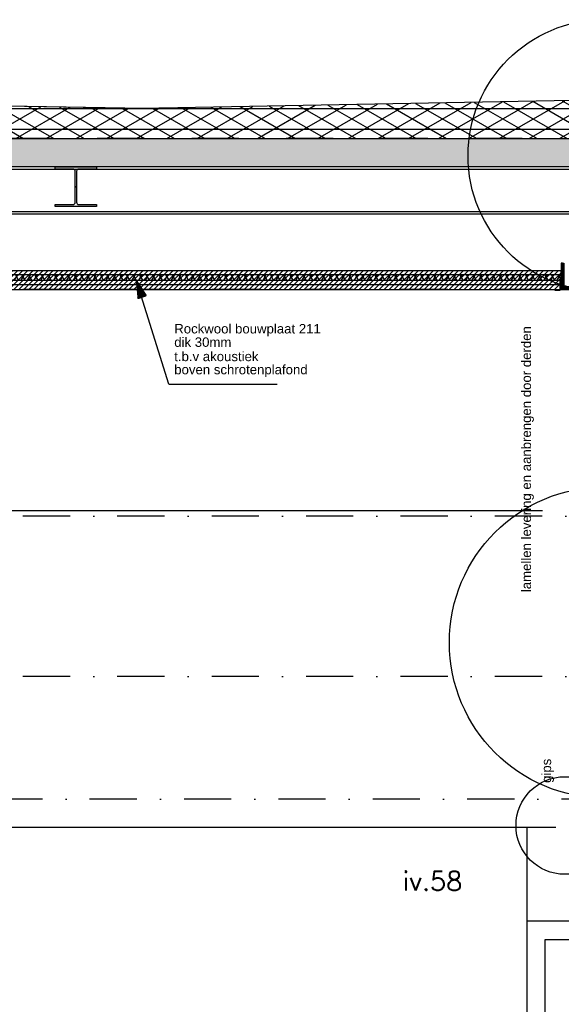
# Model space of a CAD drawing. Extents: x 0 to 259347, y 0 to 198427.
# Tile 46 of 54: x 130128 to 132998, y 94709 to 99926. Entities that reach past the tile are written whole.
import ezdxf

# ---------------------------------------------------------------- set-up
doc = ezdxf.new("R2010")
doc.units = 0
doc.header["$LTSCALE"] = 20
doc.header["$MEASUREMENT"] = 0
doc.header["$PDSIZE"] = -1
for name, pattern in [('DASHDOT', [25, 12.5, -6.25, 0, -6.25]), ('DD1', [2.66667, 1.66667, -0.5, 0, -0.5]), ('HIDDEN', [9.375, 6.25, -3.125])]:
    doc.linetypes.add(name, pattern=pattern)
for name, color, linetype in [('_DETAILNUMMERS', 4, 'CONTINUOUS'), ('_DETAILNUMMERSTEKST', 4, 'CONTINUOUS'), ('A--01A1_ACEER', 1, 'CONTINUOUS'), ('A--A21--_F-23-', 9, 'CONTINUOUS'), ('A--A30--_F--3-', 9, 'CONTINUOUS'), ('A--L13DC4_VLOEREN', 4, 'HIDDEN'), ('A--L21--', 3, 'CONTINUOUS'), ('A--L21--_F--3-', 7, 'CONTINUOUS'), ('A--L21--_F-23-', 4, 'CONTINUOUS'), ('A--L21D2_BUITENWAND', 2, 'CONTINUOUS'), ('A--L22D2_BINNENWAND', 2, 'CONTINUOUS'), ('A--L28--', 7, 'CONTINUOUS'), ('A--L28--_F--3-', 1, 'CONTINUOUS'), ('A--L30--', 7, 'CONTINUOUS'), ('A--L30--_F123-', 7, 'CONTINUOUS'), ('A--L31D1_BUITENKOZIJN', 1, 'CONTINUOUS'), ('A--L35-D2-_PLAFONDS', 2, 'CONTINUOUS'), ('A--L35-D4-_PLAFONDS', 4, 'CONTINUOUS'), ('A--L35D1_PLAFONDS', 1, 'CONTINUOUS'), ('A--T$1A-_F123_20', 1, 'CONTINUOUS'), ('A--T01A-25_TEKST', 2, 'CONTINUOUS'), ('STRAMIEN', 8, 'DD1'), ('X--LR---_CP', 7, 'CONTINUOUS')]:
    doc.layers.add(name, color=color, linetype=linetype)
doc.styles.add('EB1', font='ARIAL.TTF')
doc.styles.add('HIEMSTRA', font='romans.shx')

# ---------------------------------------------------------------- blocks, each defined once
blk = doc.blocks.new('Q020494-')
at = {"layer": 'A--L28--_F--3-', "color": 4, "linetype": 'Continuous'}
blk.add_lwpolyline([(110, -105), (-110, -105), (-110, -94), (-15.5, -94, 0.414214), (-3.5, -82), (-3.5, 82, 0.414214), (-15.5, 94), (-110, 94), (-110, 105), (110, 105), (110, 94), (15.5, 94, 0.414214), (3.5, 82), (3.5, -82, 0.414214), (15.5, -94), (110, -94)], format="xyb", close=True, dxfattribs=at)
at = {"layer": 'X--LR---_CP'}
for p in [(-3.5, 0), (0, 0), (3.5, 0)]:
    blk.add_point(p, dxfattribs=at)
blk = doc.blocks.new('*U572')
at = {"layer": 'A--A30--_F--3-', "linetype": 'Continuous'}
h = blk.add_hatch(dxfattribs=at)
h.set_pattern_fill('ALFALINE', color=256, scale=4, angle=405, style=0)
h.set_pattern_definition([(90, (0, 0), (-4, 1e-15), [])])
h.paths.add_polyline_path([(0, 0), (7.5, 0), (7.5, -124.2), (0, -131.7), (-7.5, -139.2), (-7.5, 0)])
at = {"layer": 'A--L30--_F123-', "color": 1, "linetype": 'Continuous'}
for points in [[(0, 0), (-7.5, 0), (-7.5, -139.2), (-7.5, -139.2)], [(0, 0), (7.5, 0), (7.5, -124.2), (7.5, -124.2)]]:
    blk.add_lwpolyline(points, dxfattribs=at)
blk = doc.blocks.new('*U571')
at = {"layer": 'A--A30--_F--3-', "linetype": 'Continuous'}
h = blk.add_hatch(dxfattribs=at)
h.set_pattern_fill('ALFALINE', color=256, scale=4, angle=135, style=0)
h.set_pattern_definition([(180, (0, 0), (2e-13, -4), [])])
h.paths.add_polyline_path([(0, 0), (-7.5, -7.5), (262.5, -7.5), (262.5, 0), (262.5, 7.5), (7.5, 7.5)])
at = {"layer": 'A--L30--_F123-', "color": 1, "linetype": 'Continuous'}
for points in [[(-7.5, -7.5), (-7.5, -7.5), (262.5, -7.5), (262.5, 0)], [(7.5, 7.5), (7.5, 7.5), (262.5, 7.5), (262.5, 0)]]:
    blk.add_lwpolyline(points, dxfattribs=at)
blk = doc.blocks.new('*U555')
at = {"layer": 'A--A21--_F-23-', "linetype": 'Continuous'}
h = blk.add_hatch(dxfattribs=at)
h.set_pattern_fill('ALFAISO', color=256, scale=30, style=0)
h.set_pattern_definition([(60, (0, -15), (-25.98076, 15), []), (120, (0, -15), (-25.98076, -15), [])])
h.paths.add_polyline_path([(0, 0), (0, 15), (4583.7, 15), (4583.7, 0), (4583.7, -15), (0, -15)])
at = {"layer": 'A--L21--_F--3-', "color": 3, "linetype": 'Continuous'}
for points in [[(0, 0), (0, 15), (4583.7, 15), (4583.7, 0)], [(0, 0), (0, -15), (4583.7, -15), (4583.7, 0)]]:
    blk.add_lwpolyline(points, dxfattribs=at)

msp = doc.modelspace()

# ---------------------------------------------------------------- hatches: boundary and pattern name
at = {"layer": 'A--01A1_ACEER', "linetype": 'Continuous'}
h = msp.add_hatch(dxfattribs=at)
h.set_pattern_fill('ANSI31', color=256, scale=150, style=0)
h.set_pattern_definition([(45, (-31060.784, 3550.006), (-13.2582521, 13.2582521), [])])
h.paths.add_polyline_path([(128349.1, 98495.9), (132996.5, 98495.9), (132996.5, 98595.9), (128349.1, 98595.9)])
at = {"layer": 'A--A21--_F-23-'}
h = msp.add_hatch(dxfattribs=at)
h.set_pattern_fill('ALFAISO', color=256, scale=80, angle=270, style=0, pattern_type=2)
h.set_pattern_definition([(330, (127328.34, 93811.48), (40, 69.282), []), (30, (127328.34, 93811.48), (-40, 69.282), [])])
h.paths.add_polyline_path([(133340, 99503), (130775, 99456), (126625.2, 99526.6), (126626.1, 99296.2), (133340, 99295.9)])
h = msp.add_hatch(dxfattribs=at)
h.set_pattern_fill('ALFABET', color=256, scale=20, angle=1, style=0, pattern_type=2)
h.set_pattern_definition([(46, (-43293.87, 0), (-86.320776, 83.359004), []), (51, (-43293.87, 0), (143.64922, -10.04493), [15, -165]), (356, (-43293.87, 0), (-30.37155, 149.9312), [12, -132]), (101.4514, (-43281.9, -0.84), (113.27778, 139.88618), [12.74804, -140.22842]), (47.1842, (-43294.57, 40), (213.99344, -29.37358), [22.5, -247.5]), (97.6356, (-43276.73, 37.55), (183.50393, 198.05632), [19.12206, -210.3426]), (352.1842, (-43294.57, 40), (183.50378, 198.05647), [18, -198]), (22, (-43274.4, 30.34), (120.76856, -78.42802), [15, -165]), (327, (-43274.4, 30.34), (46.12453, 145.85721), [12, -132]), (72.4514, (-43264.33, 23.81), (166.893145, 67.42906), [12.74804, -140.22842]), (38.5, (-43293.87, 0), (1.269641, 66.611074), [0, -130.4, 0, -134, 0, -132.5]), (8.5, (-43293.87, 0), (51.229207, 79.788568), [0, -76.4, 0, -127.4, 0, -50.5]), (328.5, (-43338.46, -0.78), (106.826954, -2.64699), [0, -50, 0, -156, 0, -207]), (318.5, (-43358.46, -1.13), (116.270055, 22.053548), [0, -65, 0, -103.6, 0, -147]), (318.5, (-43358.46, -1.13), (116.270055, 22.053548), [0, -65, 0, -103.6, 0, -147])])
h.paths.add_polyline_path([(133340, 99295.9), (133340, 99145.9), (126412.2, 99145.9), (126412.2, 99295.9)])
at = {"layer": 'A--T01A-25_TEKST', "extrusion": (4.89231e-08, 1.54704e-08, 1)}
h = msp.add_hatch(dxfattribs=at)
h.set_pattern_fill('ANSI31', color=256, angle=-70.6356, style=0)
h.set_pattern_definition([(334.36438808, (-9804.18953, 210933.7416), (0.05408077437, 0.112695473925), [])])
h.paths.add_polyline_path([(130753.5, 98449.2), (130744.3, 98547.7), (130798.8, 98465.1)])

# ---------------------------------------------------------------- linework, layer by layer
at = {"layer": '_DETAILNUMMERS'}
for centre, radius in [((133224.1, 99205.5), 720.7), ((133229.1, 96626.3), 824.7), ((133016.1, 95656.7), 258.6)]:
    msp.add_circle(centre, radius, dxfattribs=at)
at = {"layer": 'A--L13DC4_VLOEREN', "const_width": 1}
msp.add_lwpolyline([(126626.1, 99529.8), (130775, 99459), (130775, 99459), (133340, 99503), (133796, 99519.7), (135552.3, 99584.6), (135548.7, 99584.6), (135552.3, 99597.1), (135566.5, 99597.1), (135567.4, 99598), (135594.8, 99598.5), (135598.9, 99601.6), (135598.9, 99605.1), (135616.1, 99622.2)], dxfattribs=at)
at = {"layer": 'A--L21--'}
for p, q in [((126626.1, 99455.9), (135340.4, 99455.1)), ((126626.1, 99345.9), (134936.5, 99345.8))]:
    msp.add_line(p, q, dxfattribs=at)
msp.add_lwpolyline([(133340, 99503), (130775, 99456), (130775, 99456), (126625.2, 99526.6), (126626.1, 99296.2), (133340, 99295.9)], close=True, dxfattribs=at)
at = {"layer": 'A--L21--_F-23-', "linetype": 'Continuous'}
msp.add_lwpolyline([(133340, 99295.9), (133340, 99145.9), (126412.2, 99145.9), (126412.2, 99295.9)], close=True, dxfattribs=at)
at = {"layer": 'A--L21D2_BUITENWAND'}
for p, q in [((133115, 99132.9), (126400.1, 99132.9)), ((133115, 98908.9), (126400.1, 98908.9)), ((133115, 98895.9), (126400.1, 98895.9))]:
    msp.add_line(p, q, dxfattribs=at)
at = {"layer": 'A--L22D2_BINNENWAND'}
for p, q in [((132897.3, 97324.2), (128222.7, 97324.2)), ((132969, 95645.9), (127077.1, 95645.9))]:
    msp.add_line(p, q, dxfattribs=at)
at = {"layer": 'A--L31D1_BUITENKOZIJN'}
for p, q in [((132815, 95645.9), (132815, 92445.9)), ((136585.7, 95150), (132815, 95150)), ((136424.3, 95050.9), (132910, 95050.9)), ((132910, 95050.9), (132910, 92530.9))]:
    msp.add_line(p, q, dxfattribs=at)
at = {"layer": 'A--L35-D2-_PLAFONDS'}
msp.add_lwpolyline([(132992.3, 98520.9), (128349.1, 98520.9), (128349.1, 98495.9), (132992.3, 98495.9)], dxfattribs=at)
at = {"layer": 'A--L35-D4-_PLAFONDS'}
for p, q in [((132992.3, 98493.4), (132992.3, 98543.4)), ((132963.1, 98493.4), (132992.3, 98493.4))]:
    msp.add_line(p, q, dxfattribs=at)
at = {"layer": 'A--L35D1_PLAFONDS', "linetype": 'Continuous'}
msp.add_lwpolyline([(128349.1, 98495.9), (132996.5, 98495.9), (132996.5, 98595.9), (128349.1, 98595.9)], close=True, dxfattribs=at)
at = {"layer": 'A--T01A-25_TEKST'}
for q in [(130744.3, 98547.5, 0), (131492.9, 97995.2, 0)]:
    msp.add_line((130917.6, 97995.2, 0), q, dxfattribs=at)
at = {"layer": 'STRAMIEN', "linetype": 'DASHDOT'}
for p, q in [((145792.4, 99295.9), (108470.4, 99295.9)), ((145898.3, 98497.4), (127821.9, 98497.4)), ((145898.3, 97295.9), (122465.5, 97295.9)), ((145898.3, 96445.9), (124613.7, 96445.9)), ((145751.5, 95795.9), (108470.4, 95795.9))]:
    msp.add_line(p, q, dxfattribs=at)

# ---------------------------------------------------------------- block references
at = {"layer": 'A--L21--'}
msp.add_blockref('*U555', (128412.8, 98561.4), dxfattribs=at)
at = {"layer": 'A--L28--'}
msp.add_blockref('Q020494-', (130425.7, 99040.9), dxfattribs=at)
at = {"layer": 'A--L30--'}
for name, p in [('*U572', (133004, 98636.6)), ('*U571', (133004, 98504.9))]:
    msp.add_blockref(name, p, dxfattribs=at)

# ---------------------------------------------------------------- texts
at = {"layer": '_DETAILNUMMERSTEKST', "style": 'HIEMSTRA'}
msp.add_text('iv.58', height=100, dxfattribs=at).set_placement((132156.4, 95312.2))
at = {"layer": 'A--T$1A-_F123_20', "style": 'EB1'}
for s, p in [('lamellen levering en aanbrengen door derden', (132837.1, 96893, 1)), ('gips', (132943.5, 95882.3))]:
    msp.add_text(s, height=50, rotation=90, dxfattribs=at).set_placement(p)
for s, p in [('Rockwool bouwplaat 211', (130946.9, 98263.9)), ('dik 30mm', (130946.9, 98192.8)), ('t.b.v akoustiek', (130946.9, 98117)), ('boven schrotenplafond', (130946.9, 98047.4))]:
    msp.add_text(s, height=50, dxfattribs=at).set_placement(p)

doc.saveas('drawing.dxf')
